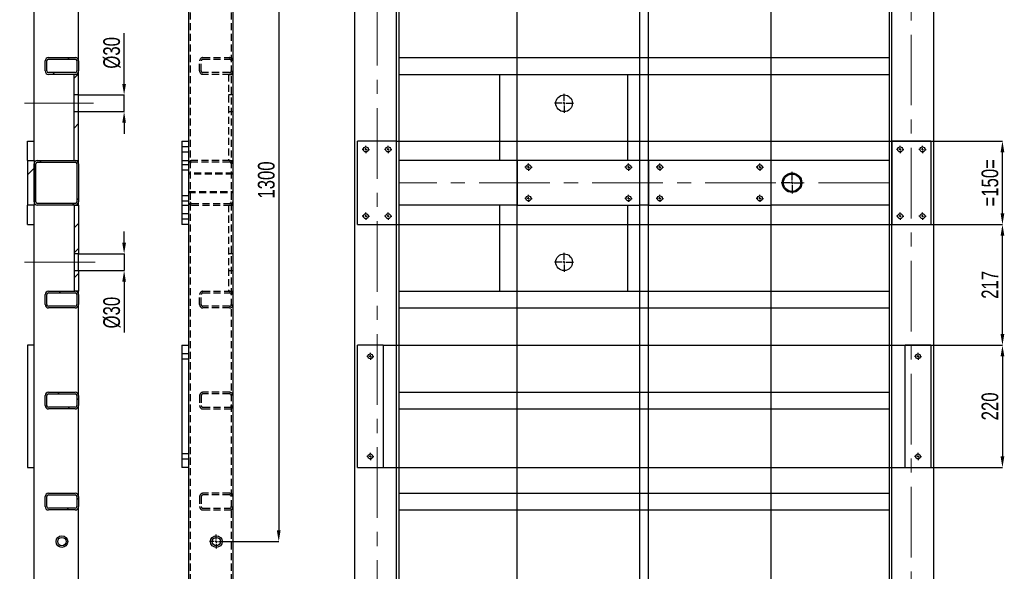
# Model space of a CAD drawing. Header units: millimetres. Extents: x 5 to 589, y 5 to 415.
# Tile 9 of 17: x 182 to 359, y 153 to 252. Entities that reach past the tile are written whole.
import ezdxf

# ---------------------------------------------------------------- set-up
doc = ezdxf.new("R2010")
doc.units = ezdxf.units.MM
doc.header["$PDSIZE"] = -1
doc.linetypes.add('CENTERX2', pattern=[20.32, 12.7, -2.54, 2.54, -2.54])
doc.linetypes.add('HIDDEN', pattern=[1.905, 1.27, -0.635])
for name, color, linetype in [('COTES', 1, 'Continuous'), ('TRAIT-FINS', 9, 'Continuous'), ('TRAIT-MIXTES', 3, 'CENTERX2'), ('TRAIT-TIRET', 2, 'HIDDEN')]:
    doc.layers.add(name, color=color, linetype=linetype)
doc.layers.add('TRAIT-FORT', color=4, linetype='Continuous', lineweight=25)
doc.styles.add('SLDTEXTSTYLE0', font='TXT', dxfattribs={"width": 0.75})
doc.dimstyles.new('SLDDIMSTYLE2', dxfattribs={"dimtxt": 3, "dimasz": 2, "dimexe": 0, "dimexo": 0.0625, "dimgap": 0.75, "dimtad": 1, "dimdec": 0, "dimlfac": 10, "dimrnd": 1e-09, "dimzin": 12, "dimdsep": 46, "dimtxsty": 'SLDTEXTSTYLE0', "dimsah": 1, "dimcen": 0.09, "dimadec": 0, "dimazin": 3, "dimtfac": 1, "dimtdec": 0, "dimtofl": 0, "dimtmove": 0, "dimatfit": 3, "dimfxl": 1, "dimfrac": 2, "dimtolj": 1, "dimtzin": 12, "dimarcsym": 0})
doc.dimstyles.new('SLDDIMSTYLE6', dxfattribs={"dimtxt": 3, "dimasz": 2, "dimexe": 0, "dimexo": 0.0625, "dimgap": 0.75, "dimtad": 1, "dimdec": 0, "dimlfac": 10, "dimrnd": 1e-09, "dimzin": 12, "dimdsep": 46, "dimtxsty": 'SLDTEXTSTYLE0', "dimsah": 1, "dimcen": 0.09, "dimadec": 0, "dimazin": 3, "dimtfac": 1, "dimtdec": 0, "dimtmove": 0, "dimatfit": 0, "dimfxl": 1, "dimfrac": 2, "dimtolj": 1, "dimtzin": 12, "dimarcsym": 0})
pattern_1 = [(45, (0, 0), (-13.4704, 13.4704), []), (45, (4.49, 2e-323), (-13.4704, 13.4704), []), (45, (8.98, 4e-323), (-13.4704, 13.4704), []), (45, (13.47, 6e-323), (-13.4704, 13.4704), [])]

# ---------------------------------------------------------------- blocks, each defined once
blk = doc.blocks.new('_D_93')
at = {"layer": 'COTES', "color": 0, "lineweight": -2, "transparency": 16777216}
for p, q in [((200.78, 240.15), (200.78, 249.28)), ((192.66, 238.15), (200.78, 238.15)), ((200.78, 235.15), (200.78, 238.15)), ((192.66, 235.15), (200.78, 235.15)), ((200.78, 233.15), (200.78, 231.15))]:
    blk.add_line(p, q, dxfattribs=at)
at = {"layer": 'COTES', "color": 0, "transparency": 16777216}
for points in [[(200.44, 240.15), (201.11, 240.15), (200.78, 238.15)], [(200.44, 233.15), (201.11, 233.15), (200.78, 235.15)]]:
    blk.add_solid(points, dxfattribs=at)
at = {"layer": 'Defpoints', "color": 0, "transparency": 16777216}
for p in [(192.59, 238.15), (192.59, 235.15), (200.78, 235.15)]:
    blk.add_point(p, dxfattribs=at)
at = {"layer": 'COTES', "color": 0, "transparency": 16777216, "insert": (197.03, 245.72), "char_height": 3, "attachment_point": 2, "rotation": 90, "style": 'SLDTEXTSTYLE0'}
blk.add_mtext('\\A1;%%c30', dxfattribs=at)
blk = doc.blocks.new('_D_94')
at = {"layer": 'COTES', "color": 0, "lineweight": -2, "transparency": 16777216}
for p, q in [((200.78, 211.58), (200.78, 213.58)), ((192.66, 209.58), (200.78, 209.58)), ((200.78, 209.58), (200.78, 206.58)), ((192.66, 206.58), (200.78, 206.58)), ((200.78, 204.58), (200.78, 195.45))]:
    blk.add_line(p, q, dxfattribs=at)
at = {"layer": 'COTES', "color": 0, "transparency": 16777216}
for points in [[(200.44, 211.58), (201.11, 211.58), (200.78, 209.58)], [(200.44, 204.58), (201.11, 204.58), (200.78, 206.58)]]:
    blk.add_solid(points, dxfattribs=at)
at = {"layer": 'Defpoints', "color": 0, "transparency": 16777216}
for p in [(192.59, 209.58), (192.59, 206.58), (200.78, 206.58)]:
    blk.add_point(p, dxfattribs=at)
at = {"layer": 'COTES', "color": 0, "transparency": 16777216, "insert": (197.03, 199.02), "char_height": 3, "attachment_point": 2, "rotation": 90, "style": 'SLDTEXTSTYLE0'}
blk.add_mtext('\\A1;%%c30', dxfattribs=at)
blk = doc.blocks.new('_D_99')
at = {"layer": 'COTES', "color": 0, "lineweight": -2, "transparency": 16777216}
for p, q in [((218.65, 287.86), (228.56, 287.86)), ((228.56, 285.86), (228.56, 159.86)), ((218.65, 157.86), (228.56, 157.86))]:
    blk.add_line(p, q, dxfattribs=at)
at = {"layer": 'COTES', "color": 0, "transparency": 16777216}
for points in [[(228.22, 285.86), (228.89, 285.86), (228.56, 287.86)], [(228.22, 159.86), (228.89, 159.86), (228.56, 157.86)]]:
    blk.add_solid(points, dxfattribs=at)
at = {"layer": 'Defpoints', "color": 0, "transparency": 16777216}
for p in [(218.59, 287.86), (218.59, 157.86), (228.56, 157.86)]:
    blk.add_point(p, dxfattribs=at)
at = {"layer": 'COTES', "color": 0, "transparency": 16777216, "insert": (224.81, 222.86), "char_height": 3, "attachment_point": 2, "rotation": 90, "style": 'SLDTEXTSTYLE0'}
blk.add_mtext('\\A1;1300', dxfattribs=at)
blk = doc.blocks.new('SW_CENTERMARKSYMBOL_38')
at = {"layer": 'TRAIT-MIXTES', "color": 0}
for p, q in [((-0.4, 0), (-1.25, 0)), ((0, 0), (-0.2, 0)), ((0, 0.4), (0, 1.25)), ((0, 0), (0, 0.2)), ((0, 0), (0, -0.2)), ((0, 0), (0.2, 0)), ((0.4, 0), (1.25, 0)), ((0, -0.4), (0, -1.25))]:
    blk.add_line(p, q, dxfattribs=at)
blk = doc.blocks.new('_D_104')
at = {"layer": 'COTES', "color": 0, "lineweight": -2, "transparency": 16777216}
for p, q in [((249.72, 92.43), (249.72, 373.38)), ((251.72, 373.38), (269.42, 373.38)), ((271.42, 88.93), (271.42, 373.38))]:
    blk.add_line(p, q, dxfattribs=at)
at = {"layer": 'COTES', "color": 0, "transparency": 16777216}
for points in [[(251.72, 373.71), (251.72, 373.04), (249.72, 373.38)], [(269.42, 373.71), (269.42, 373.04), (271.42, 373.38)]]:
    blk.add_solid(points, dxfattribs=at)
at = {"layer": 'Defpoints', "color": 0, "transparency": 16777216}
for p in [(271.42, 373.38), (249.72, 92.36), (271.42, 88.86)]:
    blk.add_point(p, dxfattribs=at)
at = {"layer": 'COTES', "color": 0, "transparency": 16777216, "insert": (260.57, 377.13), "char_height": 3, "attachment_point": 2, "style": 'SLDTEXTSTYLE0'}
blk.add_mtext('\\A1;217', dxfattribs=at)
blk = doc.blocks.new('_D_105')
at = {"layer": 'COTES', "color": 0, "lineweight": -2, "transparency": 16777216}
for p, q in [((271.42, 88.93), (271.42, 373.38)), ((273.42, 373.38), (291.42, 373.38)), ((293.42, 88.93), (293.42, 373.38))]:
    blk.add_line(p, q, dxfattribs=at)
at = {"layer": 'COTES', "color": 0, "transparency": 16777216}
for points in [[(273.42, 373.71), (273.42, 373.04), (271.42, 373.38)], [(291.42, 373.71), (291.42, 373.04), (293.42, 373.38)]]:
    blk.add_solid(points, dxfattribs=at)
at = {"layer": 'Defpoints', "color": 0, "transparency": 16777216}
for p in [(293.42, 373.38), (271.42, 88.86), (293.42, 88.86)]:
    blk.add_point(p, dxfattribs=at)
at = {"layer": 'COTES', "color": 0, "transparency": 16777216, "insert": (282.42, 377.13), "char_height": 3, "attachment_point": 2, "style": 'SLDTEXTSTYLE0'}
blk.add_mtext('\\A1;220', dxfattribs=at)
blk = doc.blocks.new('_D_106')
at = {"layer": 'COTES', "color": 0, "lineweight": -2, "transparency": 16777216}
for p, q in [((295.02, 88.93), (295.02, 373.38)), ((297.02, 373.38), (315.02, 373.38)), ((317.02, 88.93), (317.02, 373.38))]:
    blk.add_line(p, q, dxfattribs=at)
at = {"layer": 'COTES', "color": 0, "transparency": 16777216}
for points in [[(297.02, 373.71), (297.02, 373.04), (295.02, 373.38)], [(315.02, 373.71), (315.02, 373.04), (317.02, 373.38)]]:
    blk.add_solid(points, dxfattribs=at)
at = {"layer": 'Defpoints', "color": 0, "transparency": 16777216}
for p in [(317.02, 373.38), (295.02, 88.86), (317.02, 88.86)]:
    blk.add_point(p, dxfattribs=at)
at = {"layer": 'COTES', "color": 0, "transparency": 16777216, "insert": (306.02, 377.13), "char_height": 3, "attachment_point": 2, "style": 'SLDTEXTSTYLE0'}
blk.add_mtext('\\A1;220', dxfattribs=at)
blk = doc.blocks.new('_D_107')
at = {"layer": 'COTES', "color": 0, "lineweight": -2, "transparency": 16777216}
for p, q in [((317.02, 88.93), (317.02, 373.38)), ((336.72, 373.38), (319.02, 373.38)), ((338.72, 92.43), (338.72, 373.38))]:
    blk.add_line(p, q, dxfattribs=at)
at = {"layer": 'COTES', "color": 0, "transparency": 16777216}
for points in [[(319.02, 373.71), (319.02, 373.04), (317.02, 373.38)], [(336.72, 373.71), (336.72, 373.04), (338.72, 373.38)]]:
    blk.add_solid(points, dxfattribs=at)
at = {"layer": 'Defpoints', "color": 0, "transparency": 16777216}
for p in [(317.02, 373.38), (338.72, 92.36), (317.02, 88.86)]:
    blk.add_point(p, dxfattribs=at)
at = {"layer": 'COTES', "color": 0, "transparency": 16777216, "insert": (327.87, 377.13), "char_height": 3, "attachment_point": 2, "style": 'SLDTEXTSTYLE0'}
blk.add_mtext('\\A1;217', dxfattribs=at)
blk = doc.blocks.new('_D_112')
at = {"layer": 'COTES', "color": 0, "lineweight": -2, "transparency": 16777216}
for p, q in [((249.79, 229.86), (358.59, 229.86)), ((358.59, 216.86), (358.59, 227.86)), ((249.79, 214.86), (358.59, 214.86))]:
    blk.add_line(p, q, dxfattribs=at)
at = {"layer": 'COTES', "color": 0, "transparency": 16777216}
for points in [[(358.26, 227.86), (358.93, 227.86), (358.59, 229.86)], [(358.26, 216.86), (358.93, 216.86), (358.59, 214.86)]]:
    blk.add_solid(points, dxfattribs=at)
at = {"layer": 'Defpoints', "color": 0, "transparency": 16777216}
for p in [(249.72, 229.86), (358.59, 229.86), (249.72, 214.86)]:
    blk.add_point(p, dxfattribs=at)
at = {"layer": 'COTES', "color": 0, "transparency": 16777216, "insert": (354.84, 222.36), "char_height": 3, "attachment_point": 2, "rotation": 90, "style": 'SLDTEXTSTYLE0'}
blk.add_mtext('\\A1;=150=', dxfattribs=at)
blk = doc.blocks.new('_D_113')
at = {"layer": 'COTES', "color": 0, "lineweight": -2, "transparency": 16777216}
for p, q in [((247.39, 193.16), (358.59, 193.16)), ((358.59, 191.16), (358.59, 173.16)), ((247.39, 171.16), (358.59, 171.16))]:
    blk.add_line(p, q, dxfattribs=at)
at = {"layer": 'COTES', "color": 0, "transparency": 16777216}
for points in [[(358.26, 191.16), (358.93, 191.16), (358.59, 193.16)], [(358.26, 173.16), (358.93, 173.16), (358.59, 171.16)]]:
    blk.add_solid(points, dxfattribs=at)
at = {"layer": 'Defpoints', "color": 0, "transparency": 16777216}
for p in [(247.32, 193.16), (247.32, 171.16), (358.59, 171.16)]:
    blk.add_point(p, dxfattribs=at)
at = {"layer": 'COTES', "color": 0, "transparency": 16777216, "insert": (354.84, 182.16), "char_height": 3, "attachment_point": 2, "rotation": 90, "style": 'SLDTEXTSTYLE0'}
blk.add_mtext('\\A1;220', dxfattribs=at)
blk = doc.blocks.new('_D_114')
at = {"layer": 'COTES', "color": 0, "lineweight": -2, "transparency": 16777216}
for p, q in [((345.79, 214.86), (358.59, 214.86)), ((358.59, 195.16), (358.59, 212.86)), ((345.79, 193.16), (358.59, 193.16))]:
    blk.add_line(p, q, dxfattribs=at)
at = {"layer": 'COTES', "color": 0, "transparency": 16777216}
for points in [[(358.26, 212.86), (358.93, 212.86), (358.59, 214.86)], [(358.26, 195.16), (358.93, 195.16), (358.59, 193.16)]]:
    blk.add_solid(points, dxfattribs=at)
at = {"layer": 'Defpoints', "color": 0, "transparency": 16777216}
for p in [(345.72, 214.86), (358.59, 214.86), (345.72, 193.16)]:
    blk.add_point(p, dxfattribs=at)
at = {"layer": 'COTES', "color": 0, "transparency": 16777216, "insert": (354.84, 204.01), "char_height": 3, "attachment_point": 2, "rotation": 90, "style": 'SLDTEXTSTYLE0'}
blk.add_mtext('\\A1;217', dxfattribs=at)
blk = doc.blocks.new('SW_CENTERMARKSYMBOL_41')
at = {"layer": 'TRAIT-MIXTES', "color": 0}
for p, q in [((0, 0.4), (0, 1.95)), ((-0.4, 0), (-1.95, 0)), ((0, 0), (-0.2, 0)), ((0, 0), (0, 0.2)), ((0, 0), (0, -0.2)), ((0, 0), (0.2, 0)), ((0.4, 0), (1.95, 0)), ((0, -0.4), (0, -1.95))]:
    blk.add_line(p, q, dxfattribs=at)
blk = doc.blocks.new('SW_CENTERMARKSYMBOL_65')
at = {"layer": 'TRAIT-MIXTES', "color": 0}
for p, q in [((-0.4, 0), (-0.65, 0)), ((0, 0), (-0.2, 0)), ((0, 0.4), (0, 0.65)), ((0, 0), (0, 0.2)), ((0, 0), (0, -0.2)), ((0, 0), (0.2, 0)), ((0.4, 0), (0.65, 0)), ((0, -0.4), (0, -0.65))]:
    blk.add_line(p, q, dxfattribs=at)
blk = doc.blocks.new('SW_CENTERMARKSYMBOL_66')
at = {"layer": 'TRAIT-MIXTES', "color": 0}
for p, q in [((-0.4, 0), (-0.65, 0)), ((0, 0), (-0.2, 0)), ((0, 0.4), (0, 0.65)), ((0, 0), (0, 0.2)), ((0, 0), (0, -0.2)), ((0, 0), (0.2, 0)), ((0.4, 0), (0.65, 0)), ((0, -0.4), (0, -0.65))]:
    blk.add_line(p, q, dxfattribs=at)
blk = doc.blocks.new('SW_CENTERMARKSYMBOL_67')
at = {"layer": 'TRAIT-MIXTES', "color": 0}
for p, q in [((-0.4, 0), (-0.65, 0)), ((0, 0), (-0.2, 0)), ((0, 0.4), (0, 0.65)), ((0, 0), (0, 0.2)), ((0, 0), (0, -0.2)), ((0, 0), (0.2, 0)), ((0.4, 0), (0.65, 0)), ((0, -0.4), (0, -0.65))]:
    blk.add_line(p, q, dxfattribs=at)
blk = doc.blocks.new('SW_CENTERMARKSYMBOL_68')
at = {"layer": 'TRAIT-MIXTES', "color": 0}
for p, q in [((-0.4, 0), (-0.65, 0)), ((0, 0), (-0.2, 0)), ((0, 0.4), (0, 0.65)), ((0, 0), (0, 0.2)), ((0, 0), (0, -0.2)), ((0, 0), (0.2, 0)), ((0.4, 0), (0.65, 0)), ((0, -0.4), (0, -0.65))]:
    blk.add_line(p, q, dxfattribs=at)
blk = doc.blocks.new('SW_CENTERMARKSYMBOL_73')
at = {"layer": 'TRAIT-MIXTES', "color": 0}
for p, q in [((-0.4, 0), (-0.65, 0)), ((0, 0), (-0.2, 0)), ((0, 0.4), (0, 0.65)), ((0, 0), (0, 0.2)), ((0, 0), (0, -0.2)), ((0, 0), (0.2, 0)), ((0.4, 0), (0.65, 0)), ((0, -0.4), (0, -0.65))]:
    blk.add_line(p, q, dxfattribs=at)
blk = doc.blocks.new('SW_CENTERMARKSYMBOL_74')
at = {"layer": 'TRAIT-MIXTES', "color": 0}
for p, q in [((-0.4, 0), (-0.65, 0)), ((0, 0), (-0.2, 0)), ((0, 0.4), (0, 0.65)), ((0, 0), (0, 0.2)), ((0, 0), (0, -0.2)), ((0, 0), (0.2, 0)), ((0.4, 0), (0.65, 0)), ((0, -0.4), (0, -0.65))]:
    blk.add_line(p, q, dxfattribs=at)
blk = doc.blocks.new('SW_CENTERMARKSYMBOL_75')
at = {"layer": 'TRAIT-MIXTES', "color": 0}
for p, q in [((-0.4, 0), (-0.65, 0)), ((0, 0), (-0.2, 0)), ((0, 0.4), (0, 0.65)), ((0, 0), (0, 0.2)), ((0, 0), (0, -0.2)), ((0, 0), (0.2, 0)), ((0.4, 0), (0.65, 0)), ((0, -0.4), (0, -0.65))]:
    blk.add_line(p, q, dxfattribs=at)
blk = doc.blocks.new('SW_CENTERMARKSYMBOL_76')
at = {"layer": 'TRAIT-MIXTES', "color": 0}
for p, q in [((-0.4, 0), (-0.65, 0)), ((0, 0), (-0.2, 0)), ((0, 0.4), (0, 0.65)), ((0, 0), (0, 0.2)), ((0, 0), (0, -0.2)), ((0, 0), (0.2, 0)), ((0.4, 0), (0.65, 0)), ((0, -0.4), (0, -0.65))]:
    blk.add_line(p, q, dxfattribs=at)
blk = doc.blocks.new('SW_CENTERMARKSYMBOL_77')
at = {"layer": 'TRAIT-MIXTES', "color": 0}
for p, q in [((-0.4, 0), (-0.65, 0)), ((0, 0), (-0.2, 0)), ((0, 0.4), (0, 0.65)), ((0, 0), (0, 0.2)), ((0, 0), (0, -0.2)), ((0, 0), (0.2, 0)), ((0.4, 0), (0.65, 0)), ((0, -0.4), (0, -0.65))]:
    blk.add_line(p, q, dxfattribs=at)
blk = doc.blocks.new('SW_CENTERMARKSYMBOL_78')
at = {"layer": 'TRAIT-MIXTES', "color": 0}
for p, q in [((-0.4, 0), (-0.65, 0)), ((0, 0), (-0.2, 0)), ((0, 0.4), (0, 0.65)), ((0, 0), (0, 0.2)), ((0, 0), (0, -0.2)), ((0, 0), (0.2, 0)), ((0.4, 0), (0.65, 0)), ((0, -0.4), (0, -0.65))]:
    blk.add_line(p, q, dxfattribs=at)
blk = doc.blocks.new('SW_CENTERMARKSYMBOL_79')
at = {"layer": 'TRAIT-MIXTES', "color": 0}
for p, q in [((-0.4, 0), (-0.65, 0)), ((0, 0), (-0.2, 0)), ((0, 0.4), (0, 0.65)), ((0, 0), (0, 0.2)), ((0, 0), (0, -0.2)), ((0, 0), (0.2, 0)), ((0.4, 0), (0.65, 0)), ((0, -0.4), (0, -0.65))]:
    blk.add_line(p, q, dxfattribs=at)
blk = doc.blocks.new('SW_CENTERMARKSYMBOL_80')
at = {"layer": 'TRAIT-MIXTES', "color": 0}
for p, q in [((-0.4, 0), (-0.65, 0)), ((0, 0), (-0.2, 0)), ((0, 0.4), (0, 0.65)), ((0, 0), (0, 0.2)), ((0, 0), (0, -0.2)), ((0, 0), (0.2, 0)), ((0.4, 0), (0.65, 0)), ((0, -0.4), (0, -0.65))]:
    blk.add_line(p, q, dxfattribs=at)
blk = doc.blocks.new('SW_CENTERMARKSYMBOL_83')
at = {"layer": 'TRAIT-MIXTES', "color": 0}
for p, q in [((-0.4, 0), (-0.65, 0)), ((0, 0), (-0.2, 0)), ((0, 0.4), (0, 0.65)), ((0, 0), (0, 0.2)), ((0, 0), (0, -0.2)), ((0, 0), (0.2, 0)), ((0.4, 0), (0.65, 0)), ((0, -0.4), (0, -0.65))]:
    blk.add_line(p, q, dxfattribs=at)
blk = doc.blocks.new('SW_CENTERMARKSYMBOL_84')
at = {"layer": 'TRAIT-MIXTES', "color": 0}
for p, q in [((-0.4, 0), (-0.65, 0)), ((0, 0), (-0.2, 0)), ((0, 0.4), (0, 0.65)), ((0, 0), (0, 0.2)), ((0, 0), (0, -0.2)), ((0, 0), (0.2, 0)), ((0.4, 0), (0.65, 0)), ((0, -0.4), (0, -0.65))]:
    blk.add_line(p, q, dxfattribs=at)
blk = doc.blocks.new('SW_CENTERMARKSYMBOL_89')
at = {"layer": 'TRAIT-MIXTES', "color": 0}
for p, q in [((-0.4, 0), (-0.65, 0)), ((0, 0), (-0.2, 0)), ((0, 0.4), (0, 0.65)), ((0, 0), (0, 0.2)), ((0, 0), (0, -0.2)), ((0, 0), (0.2, 0)), ((0.4, 0), (0.65, 0)), ((0, -0.4), (0, -0.65))]:
    blk.add_line(p, q, dxfattribs=at)
blk = doc.blocks.new('SW_CENTERMARKSYMBOL_90')
at = {"layer": 'TRAIT-MIXTES', "color": 0}
for p, q in [((-0.4, 0), (-0.65, 0)), ((0, 0), (-0.2, 0)), ((0, 0.4), (0, 0.65)), ((0, 0), (0, 0.2)), ((0, 0), (0, -0.2)), ((0, 0), (0.2, 0)), ((0.4, 0), (0.65, 0)), ((0, -0.4), (0, -0.65))]:
    blk.add_line(p, q, dxfattribs=at)
blk = doc.blocks.new('SW_CENTERMARKSYMBOL_91')
at = {"layer": 'TRAIT-MIXTES', "color": 0}
for p, q in [((-0.4, 0), (-0.65, 0)), ((0, 0), (-0.2, 0)), ((0, 0.4), (0, 0.65)), ((0, 0), (0, 0.2)), ((0, 0), (0, -0.2)), ((0, 0), (0.2, 0)), ((0.4, 0), (0.65, 0)), ((0, -0.4), (0, -0.65))]:
    blk.add_line(p, q, dxfattribs=at)
blk = doc.blocks.new('SW_CENTERMARKSYMBOL_92')
at = {"layer": 'TRAIT-MIXTES', "color": 0}
for p, q in [((-0.4, 0), (-0.65, 0)), ((0, 0), (-0.2, 0)), ((0, 0.4), (0, 0.65)), ((0, 0), (0, 0.2)), ((0, 0), (0, -0.2)), ((0, 0), (0.2, 0)), ((0.4, 0), (0.65, 0)), ((0, -0.4), (0, -0.65))]:
    blk.add_line(p, q, dxfattribs=at)
blk = doc.blocks.new('SW_CENTERMARKSYMBOL_107')
at = {"layer": 'TRAIT-MIXTES', "color": 0}
for p, q in [((-0.4, 0), (-0.65, 0)), ((0, 0), (-0.2, 0)), ((0, 0.4), (0, 0.65)), ((0, 0), (0, 0.2)), ((0, 0), (0, -0.2)), ((0, 0), (0.2, 0)), ((0.4, 0), (0.65, 0)), ((0, -0.4), (0, -0.65))]:
    blk.add_line(p, q, dxfattribs=at)
blk = doc.blocks.new('SW_CENTERMARKSYMBOL_108')
at = {"layer": 'TRAIT-MIXTES', "color": 0}
for p, q in [((-0.4, 0), (-0.65, 0)), ((0, 0), (-0.2, 0)), ((0, 0.4), (0, 0.65)), ((0, 0), (0, 0.2)), ((0, 0), (0, -0.2)), ((0, 0), (0.2, 0)), ((0.4, 0), (0.65, 0)), ((0, -0.4), (0, -0.65))]:
    blk.add_line(p, q, dxfattribs=at)
blk = doc.blocks.new('SW_CENTERMARKSYMBOL_115')
at = {"layer": 'TRAIT-MIXTES', "color": 0}
for p, q in [((-0.4, 0), (-1.7, 0)), ((0, 0), (-0.2, 0)), ((0, 0.4), (0, 1.7)), ((0, 0), (0, 0.2)), ((0, 0), (0, -0.2)), ((0, 0), (0.2, 0)), ((0.4, 0), (1.7, 0)), ((0, -0.4), (0, -1.7))]:
    blk.add_line(p, q, dxfattribs=at)
blk = doc.blocks.new('SW_CENTERMARKSYMBOL_117')
at = {"layer": 'TRAIT-MIXTES', "color": 0}
for p, q in [((-0.4, 0), (-1.7, 0)), ((0, 0), (-0.2, 0)), ((0, 0.4), (0, 1.7)), ((0, 0), (0, 0.2)), ((0, 0), (0, -0.2)), ((0, 0), (0.2, 0)), ((0.4, 0), (1.7, 0)), ((0, -0.4), (0, -1.7))]:
    blk.add_line(p, q, dxfattribs=at)

msp = doc.modelspace()

# ---------------------------------------------------------------- hatches: boundary and pattern name
at = {"layer": 'TRAIT-FINS'}
h = msp.add_hatch(dxfattribs=at)
h.set_pattern_fill('DIN 201 ACIER ET FONTE', color=256, style=0, pattern_type=2)
h.set_pattern_definition(pattern_1)
edge = h.paths.add_edge_path(flags=0)
edge.add_arc((191.99, 244.26), 0.6, 0, 90)
edge.add_line((191.99, 244.86), (187.19, 244.86))
edge.add_arc((187.19, 244.26), 0.6, 90, 180)
edge.add_line((186.59, 244.26), (186.59, 242.46))
edge.add_arc((187.19, 242.46), 0.6, 180, 270)
edge.add_line((187.19, 241.86), (191.99, 241.86))
edge.add_arc((191.99, 242.46), 0.6, 270, 360)
edge.add_line((192.59, 242.46), (192.59, 244.26))
edge = h.paths.add_edge_path(flags=0)
edge.add_line((192.29, 244.26), (192.29, 242.46))
edge.add_arc((191.99, 242.46), 0.3, 270, 360, ccw=False)
edge.add_line((191.99, 242.16), (187.19, 242.16))
edge.add_arc((187.19, 242.46), 0.3, 180, 270, ccw=False)
edge.add_line((186.89, 242.46), (186.89, 244.26))
edge.add_arc((187.19, 244.26), 0.3, 90, 180, ccw=False)
edge.add_line((187.19, 244.56), (191.99, 244.56))
edge.add_arc((191.99, 244.26), 0.3, 0, 90, ccw=False)
h = msp.add_hatch(dxfattribs=at)
h.set_pattern_fill('DIN 201 ACIER ET FONTE', color=256, style=0, pattern_type=2)
h.set_pattern_definition(pattern_1)
h.paths.add_polyline_path([(192.59, 238.15), (192.59, 241.86), (191.79, 241.86), (191.79, 238.15)], flags=0)
h = msp.add_hatch(dxfattribs=at)
h.set_pattern_fill('DIN 201 ACIER ET FONTE', color=256, style=0, pattern_type=2)
h.set_pattern_definition(pattern_1)
h.paths.add_polyline_path([(191.79, 235.15), (191.79, 226.36), (192.59, 226.36), (192.59, 235.15)], flags=0)
h = msp.add_hatch(dxfattribs=at)
h.set_pattern_fill('DIN 201 ACIER ET FONTE', color=256, style=0, pattern_type=2)
h.set_pattern_definition(pattern_1)
h.paths.add_polyline_path([(184.59, 226.36), (183.39, 226.36), (183.39, 218.36), (184.59, 218.36)], flags=0)
h = msp.add_hatch(dxfattribs=at)
h.set_pattern_fill('DIN 201 ACIER ET FONTE', color=256, style=0, pattern_type=2)
h.set_pattern_definition(pattern_1)
edge = h.paths.add_edge_path(flags=0)
edge.add_arc((191.99, 225.76), 0.6, 0, 90)
edge.add_line((191.99, 226.36), (185.19, 226.36))
edge.add_arc((185.19, 225.76), 0.6, 90, 180)
edge.add_line((184.59, 225.76), (184.59, 218.96))
edge.add_arc((185.19, 218.96), 0.6, 180, 270)
edge.add_line((185.19, 218.36), (191.99, 218.36))
edge.add_arc((191.99, 218.96), 0.6, 270, 360)
edge.add_line((192.59, 218.96), (192.59, 225.76))
edge = h.paths.add_edge_path(flags=0)
edge.add_line((185.19, 226.06), (191.99, 226.06))
edge.add_arc((191.99, 225.76), 0.3, 0, 90, ccw=False)
edge.add_line((192.29, 225.76), (192.29, 218.96))
edge.add_arc((191.99, 218.96), 0.3, 270, 360, ccw=False)
edge.add_line((191.99, 218.66), (185.19, 218.66))
edge.add_arc((185.19, 218.96), 0.3, 180, 270, ccw=False)
edge.add_line((184.89, 218.96), (184.89, 225.76))
edge.add_arc((185.19, 225.76), 0.3, 90, 180, ccw=False)
h = msp.add_hatch(dxfattribs=at)
h.set_pattern_fill('DIN 201 ACIER ET FONTE', color=256, style=0, pattern_type=2)
h.set_pattern_definition(pattern_1)
h.paths.add_polyline_path([(192.59, 218.36), (191.79, 218.36), (191.79, 209.58), (192.59, 209.58)], flags=0)
h = msp.add_hatch(dxfattribs=at)
h.set_pattern_fill('DIN 201 ACIER ET FONTE', color=256, style=0, pattern_type=2)
h.set_pattern_definition(pattern_1)
h.paths.add_polyline_path([(191.79, 202.86), (192.59, 202.86), (192.59, 206.58), (191.79, 206.58)], flags=0)
h = msp.add_hatch(dxfattribs=at)
h.set_pattern_fill('DIN 201 ACIER ET FONTE', color=256, style=0, pattern_type=2)
h.set_pattern_definition(pattern_1)
edge = h.paths.add_edge_path(flags=0)
edge.add_arc((191.99, 202.26), 0.6, 0, 90)
edge.add_line((191.99, 202.86), (187.19, 202.86))
edge.add_arc((187.19, 202.26), 0.6, 90, 180)
edge.add_line((186.59, 202.26), (186.59, 200.46))
edge.add_arc((187.19, 200.46), 0.6, 180, 270)
edge.add_line((187.19, 199.86), (191.99, 199.86))
edge.add_arc((191.99, 200.46), 0.6, 270, 360)
edge.add_line((192.59, 200.46), (192.59, 202.26))
edge = h.paths.add_edge_path(flags=0)
edge.add_line((192.29, 202.26), (192.29, 200.46))
edge.add_arc((191.99, 200.46), 0.3, 270, 360, ccw=False)
edge.add_line((191.99, 200.16), (187.19, 200.16))
edge.add_arc((187.19, 200.46), 0.3, 180, 270, ccw=False)
edge.add_line((186.89, 200.46), (186.89, 202.26))
edge.add_arc((187.19, 202.26), 0.3, 90, 180, ccw=False)
edge.add_line((187.19, 202.56), (191.99, 202.56))
edge.add_arc((191.99, 202.26), 0.3, 0, 90, ccw=False)
h = msp.add_hatch(dxfattribs=at)
h.set_pattern_fill('DIN 201 ACIER ET FONTE', color=256, style=0, pattern_type=2)
h.set_pattern_definition(pattern_1)
edge = h.paths.add_edge_path(flags=0)
edge.add_line((191.99, 184.7), (187.19, 184.7))
edge.add_arc((187.19, 184.1), 0.6, 90, 180)
edge.add_line((186.59, 184.1), (186.59, 182.3))
edge.add_arc((187.19, 182.3), 0.6, 180, 270)
edge.add_line((187.19, 181.7), (191.99, 181.7))
edge.add_arc((191.99, 182.3), 0.6, 270, 360)
edge.add_line((192.59, 182.3), (192.59, 184.1))
edge.add_arc((191.99, 184.1), 0.6, 0, 90)
edge = h.paths.add_edge_path(flags=0)
edge.add_arc((191.99, 182.3), 0.3, 270, 360, ccw=False)
edge.add_line((191.99, 182), (187.19, 182))
edge.add_arc((187.19, 182.3), 0.3, 180, 270, ccw=False)
edge.add_line((186.89, 182.3), (186.89, 184.1))
edge.add_arc((187.19, 184.1), 0.3, 90, 180, ccw=False)
edge.add_line((187.19, 184.4), (191.99, 184.4))
edge.add_arc((191.99, 184.1), 0.3, 0, 90, ccw=False)
edge.add_line((192.29, 184.1), (192.29, 182.3))
h = msp.add_hatch(dxfattribs=at)
h.set_pattern_fill('DIN 201 ACIER ET FONTE', color=256, style=0, pattern_type=2)
h.set_pattern_definition(pattern_1)
edge = h.paths.add_edge_path(flags=0)
edge.add_line((191.99, 166.54), (187.19, 166.54))
edge.add_arc((187.19, 165.94), 0.6, 90, 180)
edge.add_line((186.59, 165.94), (186.59, 164.14))
edge.add_arc((187.19, 164.14), 0.6, 180, 270)
edge.add_line((187.19, 163.54), (191.99, 163.54))
edge.add_arc((191.99, 164.14), 0.6, 270, 360)
edge.add_line((192.59, 164.14), (192.59, 165.94))
edge.add_arc((191.99, 165.94), 0.6, 0, 90)
edge = h.paths.add_edge_path(flags=0)
edge.add_arc((191.99, 164.14), 0.3, 270, 360, ccw=False)
edge.add_line((191.99, 163.84), (187.19, 163.84))
edge.add_arc((187.19, 164.14), 0.3, 180, 270, ccw=False)
edge.add_line((186.89, 164.14), (186.89, 165.94))
edge.add_arc((187.19, 165.94), 0.3, 90, 180, ccw=False)
edge.add_line((187.19, 166.24), (191.99, 166.24))
edge.add_arc((191.99, 165.94), 0.3, 0, 90, ccw=False)
edge.add_line((192.29, 165.94), (192.29, 164.14))

# ---------------------------------------------------------------- linework, layer by layer
at = {"layer": 'TRAIT-FORT', "lineweight": 25}
for p, q in [((220.34, 367.26), (220.34, 81.46)), ((242.22, 80.86), (242.22, 367.86)), ((346.22, 367.86), (346.22, 80.86)), ((250.22, 226.36), (250.22, 313.86)), ((338.22, 313.86), (338.22, 226.36)), ((184.59, 229.86), (184.59, 310.36)), ((212.34, 266.66), (212.34, 229.86)), ((192.59, 244.26), (192.59, 259.96)), ((186.59, 242.46), (186.59, 244.26)), ((186.89, 242.46), (186.89, 244.26)), ((187.19, 244.86), (191.99, 244.86)), ((187.19, 244.56), (191.99, 244.56)), ((192.29, 244.26), (192.29, 242.46)), ((192.59, 244.26), (192.59, 242.46)), ((250.22, 244.86), (338.22, 244.86)), ((192.59, 241.86), (192.59, 242.46)), ((191.99, 242.16), (187.19, 242.16)), ((191.99, 241.86), (187.19, 241.86)), ((191.79, 238.15), (191.79, 241.86)), ((192.59, 241.86), (191.79, 241.86)), ((192.59, 238.15), (192.59, 241.86)), ((250.22, 241.86), (338.22, 241.86)), ((268.22, 241.86), (268.22, 226.36)), ((291.22, 241.86), (291.22, 226.36)), ((192.59, 238.15), (191.79, 238.15)), ((191.79, 235.15), (191.79, 238.15)), ((192.59, 235.15), (192.59, 238.15)), ((191.79, 235.15), (192.59, 235.15)), ((191.79, 226.36), (191.79, 235.15)), ((192.59, 226.36), (192.59, 235.15)), ((183.39, 226.36), (183.39, 229.86)), ((183.39, 229.86), (184.59, 229.86)), ((184.59, 226.36), (184.59, 229.86)), ((211.14, 229.86), (211.14, 214.86)), ((211.14, 229.86), (212.34, 229.86)), ((212.34, 229.86), (212.34, 214.86)), ((249.72, 229.86), (242.72, 229.86)), ((242.72, 214.86), (242.72, 229.86)), ((249.72, 214.86), (249.72, 229.86)), ((345.72, 229.86), (338.72, 229.86)), ((338.72, 229.86), (338.72, 214.86)), ((345.72, 229.86), (345.72, 214.86)), ((183.39, 226.36), (183.39, 218.36)), ((183.39, 226.36), (184.59, 226.36)), ((184.59, 226.36), (184.59, 218.36)), ((184.59, 218.96), (184.59, 225.76)), ((184.89, 218.96), (184.89, 225.76)), ((185.19, 226.36), (191.99, 226.36)), ((185.19, 226.06), (191.99, 226.06)), ((191.79, 226.36), (192.59, 226.36)), ((192.29, 225.76), (192.29, 218.96)), ((192.59, 225.76), (192.59, 226.36)), ((192.59, 225.76), (192.59, 218.96)), ((271.42, 226.36), (250.22, 226.36)), ((250.22, 225.76), (250.22, 226.36)), ((250.22, 218.96), (250.22, 225.76)), ((293.42, 226.36), (271.42, 226.36)), ((271.42, 226.36), (271.42, 218.36)), ((293.42, 218.36), (293.42, 226.36)), ((295.02, 226.36), (293.42, 226.36)), ((317.02, 226.36), (295.02, 226.36)), ((295.02, 226.36), (295.02, 218.36)), ((317.02, 218.36), (317.02, 226.36)), ((338.22, 226.36), (317.02, 226.36)), ((338.22, 226.36), (338.22, 225.76)), ((338.22, 225.76), (338.22, 218.96)), ((184.59, 218.36), (183.39, 218.36)), ((183.39, 214.86), (183.39, 218.36)), ((184.59, 214.86), (184.59, 218.36)), ((191.99, 218.66), (185.19, 218.66)), ((191.99, 218.36), (185.19, 218.36)), ((191.79, 218.36), (191.79, 209.58)), ((191.79, 218.36), (192.59, 218.36)), ((192.59, 218.36), (192.59, 218.96)), ((192.59, 218.36), (192.59, 209.58)), ((250.22, 218.36), (250.22, 218.96)), ((271.42, 218.36), (250.22, 218.36)), ((250.22, 117.36), (250.22, 218.36)), ((268.22, 218.36), (268.22, 202.86)), ((271.42, 218.36), (293.42, 218.36)), ((291.22, 218.36), (291.22, 202.86)), ((295.02, 218.36), (293.42, 218.36)), ((295.02, 218.36), (317.02, 218.36)), ((338.22, 218.36), (317.02, 218.36)), ((338.22, 218.96), (338.22, 218.36)), ((338.22, 218.36), (338.22, 117.36)), ((183.39, 214.86), (184.59, 214.86)), ((184.59, 116.76), (184.59, 214.86)), ((212.34, 214.86), (211.14, 214.86)), ((212.34, 214.86), (212.34, 193.16)), ((242.72, 214.86), (249.72, 214.86)), ((338.72, 214.86), (345.72, 214.86)), ((192.59, 209.58), (191.79, 209.58)), ((191.79, 209.58), (191.79, 206.58)), ((192.59, 206.58), (192.59, 209.58)), ((191.79, 206.58), (192.59, 206.58)), ((191.79, 206.58), (191.79, 202.86)), ((192.59, 206.58), (192.59, 202.86)), ((186.59, 200.46), (186.59, 202.26)), ((186.89, 200.46), (186.89, 202.26)), ((187.19, 202.86), (191.99, 202.86)), ((187.19, 202.56), (191.99, 202.56)), ((192.59, 202.86), (191.79, 202.86)), ((192.29, 202.26), (192.29, 200.46)), ((192.59, 202.26), (192.59, 202.86)), ((192.59, 202.26), (192.59, 200.46)), ((250.22, 202.86), (338.22, 202.86)), ((191.99, 200.16), (187.19, 200.16)), ((192.59, 184.1), (192.59, 200.46)), ((191.99, 199.86), (187.19, 199.86)), ((250.22, 199.86), (338.22, 199.86)), ((184.59, 193.16), (183.39, 193.16)), ((183.39, 193.16), (183.39, 171.16)), ((211.14, 193.16), (211.14, 171.16)), ((211.14, 193.16), (212.34, 193.16)), ((212.34, 193.16), (212.34, 171.16)), ((242.72, 171.16), (242.72, 193.16)), ((247.32, 193.16), (242.72, 193.16)), ((247.32, 193.16), (247.32, 171.16)), ((345.72, 193.16), (341.12, 193.16)), ((341.12, 171.16), (341.12, 193.16)), ((345.72, 193.16), (345.72, 171.16)), ((186.59, 182.3), (186.59, 184.1)), ((186.89, 182.3), (186.89, 184.1)), ((187.19, 184.7), (191.99, 184.7)), ((187.19, 184.4), (191.99, 184.4)), ((192.29, 184.1), (192.29, 182.3)), ((192.59, 184.1), (192.59, 182.3)), ((250.22, 184.7), (338.22, 184.7)), ((192.59, 165.94), (192.59, 182.3)), ((191.99, 182), (187.19, 182)), ((191.99, 181.7), (187.19, 181.7)), ((250.22, 181.7), (338.22, 181.7)), ((183.39, 171.16), (184.59, 171.16)), ((212.34, 171.16), (211.14, 171.16)), ((212.34, 171.16), (212.34, 136.06)), ((242.72, 171.16), (247.32, 171.16)), ((341.12, 171.16), (345.72, 171.16)), ((187.19, 166.54), (191.99, 166.54)), ((250.22, 166.54), (338.22, 166.54)), ((186.59, 164.14), (186.59, 165.94)), ((186.89, 164.14), (186.89, 165.94)), ((187.19, 166.24), (191.99, 166.24)), ((192.29, 165.94), (192.29, 164.14)), ((192.59, 165.94), (192.59, 164.14)), ((191.99, 163.84), (187.19, 163.84)), ((191.99, 163.54), (187.19, 163.54)), ((192.59, 147.78), (192.59, 164.14)), ((250.22, 163.54), (338.22, 163.54))]:
    msp.add_line(p, q, dxfattribs=at)
for centre, radius in [((279.83, 236.65), 1.5), ((244.22, 228.36), 0.45), ((248.22, 228.36), 0.45), ((340.22, 228.36), 0.45), ((344.22, 228.36), 0.45), ((273.42, 225.16), 0.45), ((291.42, 225.16), 0.45), ((297.02, 225.16), 0.45), ((315.02, 225.16), 0.45), ((320.79, 222.37), 1.75), ((320.79, 222.37), 1.55), ((273.42, 219.56), 0.45), ((291.42, 219.56), 0.45), ((297.02, 219.56), 0.45), ((315.02, 219.56), 0.45), ((244.22, 216.36), 0.45), ((248.22, 216.36), 0.45), ((340.22, 216.36), 0.45), ((344.22, 216.36), 0.45), ((279.83, 208.08), 1.5), ((245.02, 191.16), 0.45), ((343.42, 191.16), 0.45), ((245.02, 173.16), 0.45), ((343.42, 173.16), 0.45), ((189.59, 157.86), 1.05), ((189.59, 157.86), 0.75), ((217.34, 157.86), 1.05), ((217.34, 157.86), 0.75)]:
    msp.add_circle(centre, radius, dxfattribs=at)
for centre, radius, start, end in [((187.19, 244.26), 0.6, 90, 180), ((187.19, 244.26), 0.3, 90, 180), ((191.99, 244.26), 0.6, 0, 90), ((191.99, 244.26), 0.3, 0, 90), ((187.19, 242.46), 0.6, 180, 270), ((187.19, 242.46), 0.3, 180, 270), ((191.99, 242.46), 0.6, 270, 0), ((191.99, 242.46), 0.3, 270, 0), ((185.19, 225.76), 0.6, 90, 180), ((185.19, 225.76), 0.3, 90, 180), ((191.99, 225.76), 0.6, 0, 90), ((191.99, 225.76), 0.3, 0, 90), ((185.19, 218.96), 0.6, 180, 270), ((185.19, 218.96), 0.3, 180, 270), ((191.99, 218.96), 0.6, 270, 0), ((191.99, 218.96), 0.3, 270, 0), ((187.19, 202.26), 0.6, 90, 180), ((187.19, 202.26), 0.3, 90, 180), ((191.99, 202.26), 0.6, 0, 90), ((191.99, 202.26), 0.3, 0, 90), ((187.19, 200.46), 0.6, 180, 270), ((187.19, 200.46), 0.3, 180, 270), ((191.99, 200.46), 0.6, 270, 0), ((191.99, 200.46), 0.3, 270, 0), ((187.19, 184.1), 0.6, 90, 180), ((187.19, 184.1), 0.3, 90, 180), ((191.99, 184.1), 0.6, 0, 90), ((191.99, 184.1), 0.3, 0, 90), ((187.19, 182.3), 0.6, 180, 270), ((187.19, 182.3), 0.3, 180, 270), ((191.99, 182.3), 0.3, 270, 0), ((191.99, 182.3), 0.6, 270, 0), ((187.19, 165.94), 0.6, 90, 180), ((191.99, 165.94), 0.6, 0, 90), ((187.19, 165.94), 0.3, 90, 180), ((191.99, 165.94), 0.3, 0, 90), ((187.19, 164.14), 0.6, 180, 270), ((187.19, 164.14), 0.3, 180, 270), ((191.99, 164.14), 0.3, 270, 0), ((191.99, 164.14), 0.6, 270, 0)]:
    msp.add_arc(centre, radius, start, end, dxfattribs=at)
at = {"layer": 'TRAIT-MIXTES', "lineweight": 18}
for p, q in [((246.22, 80.86), (246.22, 370.91)), ((342.22, 370.91), (342.22, 88.86)), ((195.28, 236.65), (182.88, 236.65)), ((338.22, 222.36), (250.22, 222.36)), ((195.59, 208.08), (182.01, 208.08))]:
    msp.add_line(p, q, dxfattribs=at)
at = {"layer": 'TRAIT-TIRET'}
for p, q in [((212.64, 367.26), (212.64, 81.46)), ((220.04, 367.26), (220.04, 81.46)), ((214.34, 242.46), (214.34, 244.26)), ((214.64, 242.46), (214.64, 244.26)), ((214.94, 244.86), (219.74, 244.86)), ((214.94, 244.56), (219.74, 244.56)), ((219.74, 242.16), (214.94, 242.16)), ((219.74, 241.86), (214.94, 241.86)), ((219.54, 241.86), (219.54, 226.36)), ((219.74, 241.86), (220.34, 241.86)), ((220.34, 238.15), (219.54, 238.15)), ((219.54, 235.15), (220.34, 235.15)), ((212.34, 228.81), (211.14, 228.81)), ((211.14, 227.91), (212.34, 227.91)), ((211.14, 226.36), (212.34, 226.36)), ((212.34, 225.61), (211.14, 225.61)), ((211.14, 224.71), (212.34, 224.71)), ((219.74, 226.36), (212.94, 226.36)), ((219.74, 226.06), (212.94, 226.06)), ((219.74, 226.36), (220.34, 226.36)), ((220.34, 224.12), (212.34, 224.12)), ((212.64, 224.12), (212.34, 224.12)), ((220.34, 223.92), (212.34, 223.92)), ((220.34, 224.12), (220.04, 224.12)), ((212.34, 220.01), (211.14, 220.01)), ((212.34, 220.82), (220.34, 220.82)), ((212.34, 220.62), (220.34, 220.62)), ((212.34, 220.62), (212.64, 220.62)), ((220.04, 220.62), (220.34, 220.62)), ((211.14, 219.11), (212.34, 219.11)), ((211.14, 218.36), (212.34, 218.36)), ((212.94, 218.66), (219.74, 218.66)), ((212.94, 218.36), (219.74, 218.36)), ((219.54, 218.36), (219.54, 202.86)), ((219.74, 218.36), (220.34, 218.36)), ((212.34, 216.81), (211.14, 216.81)), ((211.14, 215.91), (212.34, 215.91)), ((220.34, 209.58), (219.54, 209.58)), ((219.54, 206.58), (220.34, 206.58)), ((214.34, 200.46), (214.34, 202.26)), ((214.64, 200.46), (214.64, 202.26)), ((214.94, 202.86), (219.74, 202.86)), ((214.94, 202.56), (219.74, 202.56)), ((219.74, 202.86), (220.34, 202.86)), ((219.74, 200.16), (214.94, 200.16)), ((219.74, 199.86), (214.94, 199.86)), ((212.34, 191.61), (211.14, 191.61)), ((211.14, 190.71), (212.34, 190.71)), ((214.34, 184.1), (214.34, 182.3)), ((214.64, 184.1), (214.64, 182.3)), ((219.74, 184.7), (214.94, 184.7)), ((219.74, 184.4), (214.94, 184.4)), ((214.94, 182), (219.74, 182)), ((214.94, 181.7), (219.74, 181.7)), ((212.34, 173.61), (211.14, 173.61)), ((211.14, 172.71), (212.34, 172.71)), ((219.74, 166.54), (214.94, 166.54)), ((214.34, 165.94), (214.34, 164.14)), ((214.64, 165.94), (214.64, 164.14)), ((219.74, 166.24), (214.94, 166.24)), ((214.94, 163.84), (219.74, 163.84)), ((214.94, 163.54), (219.74, 163.54))]:
    msp.add_line(p, q, dxfattribs=at)
for centre, radius, start, end in [((214.94, 244.26), 0.6, 90, 180), ((214.94, 244.26), 0.3, 90, 180), ((219.74, 244.26), 0.6, 0, 90), ((219.74, 244.26), 0.3, 0, 90), ((214.94, 242.46), 0.6, 180, 270), ((214.94, 242.46), 0.3, 180, 270), ((219.74, 242.46), 0.6, 270, 0), ((219.74, 242.46), 0.3, 270, 0), ((212.94, 225.76), 0.6, 90, 180), ((212.94, 225.76), 0.3, 90, 180), ((219.74, 225.76), 0.6, 0, 90), ((219.74, 225.76), 0.3, 0, 90), ((212.94, 218.96), 0.6, 180, 270), ((212.94, 218.96), 0.3, 180, 270), ((219.74, 218.96), 0.3, 270, 0), ((219.74, 218.96), 0.6, 270, 0), ((214.94, 202.26), 0.6, 90, 180), ((214.94, 202.26), 0.3, 90, 180), ((219.74, 202.26), 0.6, 0, 90), ((219.74, 202.26), 0.3, 0, 90), ((214.94, 200.46), 0.6, 180, 270), ((214.94, 200.46), 0.3, 180, 270), ((219.74, 200.46), 0.3, 270, 0), ((219.74, 200.46), 0.6, 270, 0), ((214.94, 184.1), 0.6, 90, 180), ((214.94, 184.1), 0.3, 90, 180), ((219.74, 184.1), 0.6, 0, 90), ((219.74, 184.1), 0.3, 0, 90), ((214.94, 182.3), 0.6, 180, 270), ((214.94, 182.3), 0.3, 180, 270), ((219.74, 182.3), 0.6, 270, 0), ((219.74, 182.3), 0.3, 270, 0), ((214.94, 165.94), 0.6, 90, 180), ((219.74, 165.94), 0.6, 0, 90), ((214.94, 165.94), 0.3, 90, 180), ((219.74, 165.94), 0.3, 0, 90), ((214.94, 164.14), 0.6, 180, 270), ((214.94, 164.14), 0.3, 180, 270), ((219.74, 164.14), 0.6, 270, 0), ((219.74, 164.14), 0.3, 270, 0)]:
    msp.add_arc(centre, radius, start, end, dxfattribs=at)

# ---------------------------------------------------------------- block references
at = {"layer": 'TRAIT-MIXTES'}
for name, p in [('SW_CENTERMARKSYMBOL_117', (279.83, 236.65)), ('SW_CENTERMARKSYMBOL_76', (244.22, 228.36)), ('SW_CENTERMARKSYMBOL_75', (248.22, 228.36)), ('SW_CENTERMARKSYMBOL_92', (340.22, 228.36)), ('SW_CENTERMARKSYMBOL_91', (344.22, 228.36)), ('SW_CENTERMARKSYMBOL_79', (273.42, 225.16)), ('SW_CENTERMARKSYMBOL_78', (291.42, 225.16)), ('SW_CENTERMARKSYMBOL_67', (297.02, 225.16)), ('SW_CENTERMARKSYMBOL_66', (315.02, 225.16)), ('SW_CENTERMARKSYMBOL_41', (320.79, 222.37)), ('SW_CENTERMARKSYMBOL_80', (273.42, 219.56)), ('SW_CENTERMARKSYMBOL_77', (291.42, 219.56)), ('SW_CENTERMARKSYMBOL_68', (297.02, 219.56)), ('SW_CENTERMARKSYMBOL_65', (315.02, 219.56)), ('SW_CENTERMARKSYMBOL_74', (244.22, 216.36)), ('SW_CENTERMARKSYMBOL_73', (248.22, 216.36)), ('SW_CENTERMARKSYMBOL_90', (340.22, 216.36)), ('SW_CENTERMARKSYMBOL_89', (344.22, 216.36)), ('SW_CENTERMARKSYMBOL_115', (279.83, 208.08)), ('SW_CENTERMARKSYMBOL_84', (245.02, 191.16)), ('SW_CENTERMARKSYMBOL_108', (343.42, 191.16)), ('SW_CENTERMARKSYMBOL_83', (245.02, 173.16)), ('SW_CENTERMARKSYMBOL_107', (343.42, 173.16)), ('SW_CENTERMARKSYMBOL_38', (217.34, 157.86))]:
    msp.add_blockref(name, p, dxfattribs=at)

# ---------------------------------------------------------------- dimensions: what is measured, and where the dimension line sits
at = {"layer": 'COTES'}
for base, p1, p2, picture, middle in [((271.42, 373.38), (249.72, 92.36), (271.42, 88.86), '_D_104', (260.57, 373.38)), ((293.42, 373.38), (271.42, 88.86), (293.42, 88.86), '_D_105', (282.42, 373.38)), ((317.02, 373.38), (295.02, 88.86), (317.02, 88.86), '_D_106', (306.02, 373.38)), ((317.02, 373.38), (338.72, 92.36), (317.02, 88.86), '_D_107', (327.87, 373.38))]:
    dim = msp.add_linear_dim(base=base, p1=p1, p2=p2, dimstyle='SLDDIMSTYLE2', dxfattribs=at)
    dim.commit()
    dim.dimension.update_dxf_attribs({"geometry": picture, "text_midpoint": middle, "dimtype": 160})
for base, p1, p2, picture, middle in [((228.56, 157.86), (218.59, 287.86), (218.59, 157.86), '_D_99', (228.56, 222.86)), ((358.59, 214.86), (345.72, 193.16), (345.72, 214.86), '_D_114', (358.59, 204.01)), ((358.59, 171.16), (247.32, 193.16), (247.32, 171.16), '_D_113', (358.59, 182.16))]:
    dim = msp.add_linear_dim(base=base, p1=p1, p2=p2, angle=90, dimstyle='SLDDIMSTYLE2', dxfattribs=at)
    dim.commit()
    dim.dimension.update_dxf_attribs({"geometry": picture, "text_midpoint": middle, "dimtype": 160})
for base, p1, p2, text, dimstyle, picture, middle in [((200.78, 235.15), (192.59, 238.15), (192.59, 235.15), '%%c<>', 'SLDDIMSTYLE6', '_D_93', (200.78, 245.72)), ((358.59, 229.86), (249.72, 214.86), (249.72, 229.86), '=<>=', 'SLDDIMSTYLE2', '_D_112', (358.59, 222.36)), ((200.78, 206.58), (192.59, 209.58), (192.59, 206.58), '%%c<>', 'SLDDIMSTYLE6', '_D_94', (200.78, 199.02))]:
    dim = msp.add_linear_dim(base=base, p1=p1, p2=p2, angle=90, text=text, dimstyle=dimstyle, dxfattribs=at)
    dim.commit()
    dim.dimension.update_dxf_attribs({"geometry": picture, "text_midpoint": middle, "dimtype": 160})

doc.saveas('drawing.dxf')
